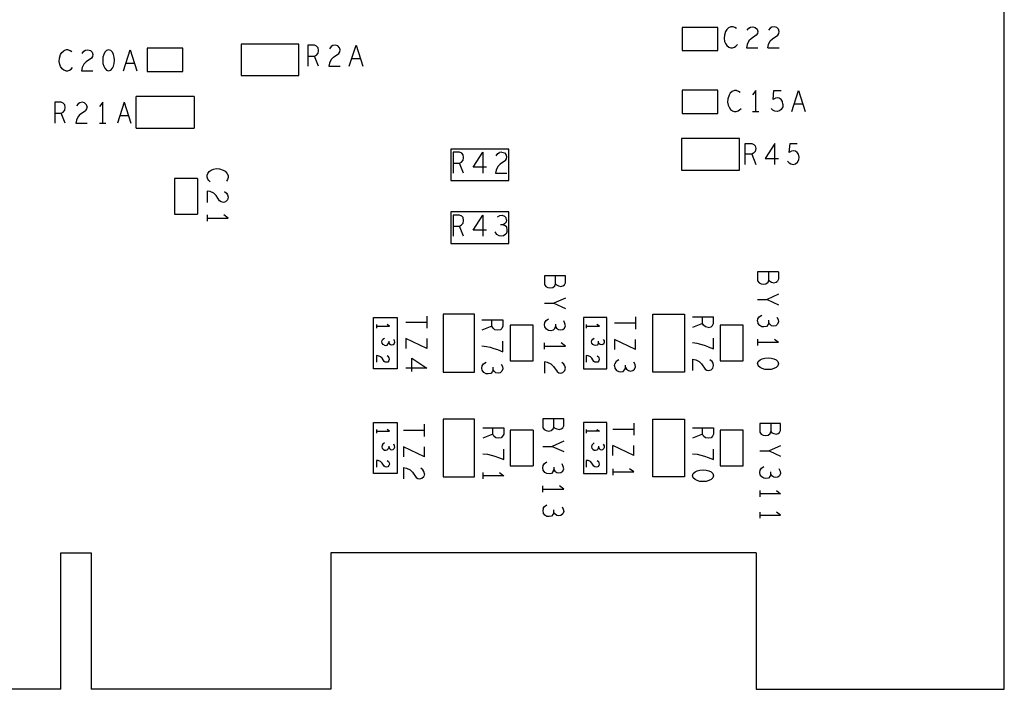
# Model space of a CAD drawing. Extents: x 17.4 to 50.4, y 21.5 to 42.5.
# Tile 10 of 12: x 35.9 to 40.6, y 29.7 to 32.8. Entities that reach past the tile are written whole.
import ezdxf

# ---------------------------------------------------------------- set-up
doc = ezdxf.new("R2010")
doc.units = 0
doc.layers.add('RVP8-TX_d_bas', color=2, linetype='CONTINUOUS')

msp = doc.modelspace()

# ---------------------------------------------------------------- linework, layer by layer
at = {"layer": 'RVP8-TX_d_bas'}
for points in [[(40.575, 29.655), (40.575, 38.755)], [(39.299, 32.805), (39.291, 32.81), (39.282, 32.813), (39.272, 32.813), (39.261, 32.808), (39.252, 32.8), (39.246, 32.79), (39.241, 32.773), (39.239, 32.758), (39.242, 32.743), (39.246, 32.733), (39.253, 32.723), (39.262, 32.716), (39.271, 32.713), (39.28, 32.713), (39.289, 32.716), (39.296, 32.721), (39.303, 32.728)], [(39.376, 32.813), (39.388, 32.81), (39.397, 32.801), (39.4, 32.791), (39.398, 32.781), (39.393, 32.773), (39.368, 32.756), (39.357, 32.745), (39.349, 32.728), (39.346, 32.713), (39.4, 32.713)], [(39.349, 32.796), (39.357, 32.806), (39.365, 32.811), (39.376, 32.813)], [(39.448, 32.713), (39.451, 32.728), (39.459, 32.745), (39.47, 32.756), (39.495, 32.773), (39.5, 32.781), (39.502, 32.791), (39.499, 32.801), (39.49, 32.81), (39.478, 32.813), (39.467, 32.811), (39.459, 32.806), (39.451, 32.796)], [(37.306, 32.625), (37.287, 32.673), (37.296, 32.678), (37.304, 32.687), (37.306, 32.7), (37.304, 32.713), (37.297, 32.72), (37.287, 32.725), (37.256, 32.725), (37.256, 32.625)], [(37.41, 32.703), (37.407, 32.713), (37.398, 32.722), (37.386, 32.725), (37.375, 32.723), (37.367, 32.718), (37.359, 32.708)], [(37.453, 32.625), (37.485, 32.725)], [(37.485, 32.725), (37.517, 32.625)], [(39.448, 32.713), (39.502, 32.713)], [(36.102, 32.603), (36.093, 32.606), (36.084, 32.613), (36.077, 32.623), (36.073, 32.633), (36.07, 32.648), (36.072, 32.663), (36.077, 32.68), (36.083, 32.69), (36.092, 32.698)], [(36.113, 32.703), (36.103, 32.703), (36.092, 32.698)], [(36.113, 32.703), (36.122, 32.7), (36.13, 32.695)], [(36.18, 32.686), (36.188, 32.696), (36.196, 32.701), (36.207, 32.703), (36.219, 32.7), (36.228, 32.691), (36.231, 32.681), (36.229, 32.671), (36.224, 32.663), (36.199, 32.646), (36.188, 32.635), (36.18, 32.618), (36.177, 32.603), (36.231, 32.603)], [(36.376, 32.603), (36.408, 32.703)], [(36.408, 32.703), (36.44, 32.603)], [(37.256, 32.673), (37.287, 32.673)], [(37.378, 32.668), (37.367, 32.657), (37.359, 32.64), (37.356, 32.625), (37.41, 32.625)], [(37.378, 32.668), (37.403, 32.685), (37.408, 32.693), (37.41, 32.703)], [(36.102, 32.603), (36.111, 32.603), (36.12, 32.606), (36.127, 32.611), (36.134, 32.618)], [(36.428, 32.638), (36.388, 32.638)], [(37.505, 32.66), (37.465, 32.66)], [(36.713, 32.48), (36.437, 32.48)], [(36.437, 32.33), (36.437, 32.48)], [(36.713, 32.48), (36.713, 32.33)], [(39.299, 32.509), (39.289, 32.509), (39.278, 32.504), (39.269, 32.496), (39.263, 32.486), (39.258, 32.469), (39.256, 32.454), (39.259, 32.439), (39.263, 32.429), (39.27, 32.419), (39.279, 32.412), (39.288, 32.409), (39.297, 32.409), (39.306, 32.412), (39.313, 32.417), (39.32, 32.424)], [(39.299, 32.509), (39.308, 32.506), (39.316, 32.501)], [(39.39, 32.409), (39.39, 32.509), (39.375, 32.489)], [(39.52, 32.444), (39.517, 32.457), (39.511, 32.466), (39.502, 32.472), (39.493, 32.474), (39.484, 32.472), (39.473, 32.466), (39.477, 32.509), (39.511, 32.509)], [(39.562, 32.409), (39.594, 32.509), (39.626, 32.409)], [(36.099, 32.353), (36.08, 32.401), (36.089, 32.406), (36.097, 32.415), (36.099, 32.428), (36.097, 32.441), (36.09, 32.448), (36.08, 32.453), (36.049, 32.453), (36.049, 32.353)], [(36.203, 32.431), (36.2, 32.441), (36.191, 32.45), (36.179, 32.453), (36.168, 32.451), (36.16, 32.446), (36.152, 32.436)], [(36.203, 32.431), (36.201, 32.421), (36.196, 32.413)], [(36.278, 32.453), (36.263, 32.433)], [(36.278, 32.353), (36.278, 32.453)], [(36.38, 32.453), (36.348, 32.353)], [(36.38, 32.453), (36.412, 32.353)], [(39.52, 32.444), (39.519, 32.431), (39.512, 32.419), (39.503, 32.412), (39.492, 32.409), (39.481, 32.411), (39.472, 32.416), (39.464, 32.424)], [(39.614, 32.444), (39.574, 32.444)], [(36.049, 32.401), (36.08, 32.401)], [(36.171, 32.396), (36.16, 32.385), (36.152, 32.368), (36.149, 32.353), (36.203, 32.353)], [(36.171, 32.396), (36.196, 32.413)], [(36.4, 32.388), (36.36, 32.388)], [(39.375, 32.409), (39.405, 32.409)], [(36.263, 32.353), (36.293, 32.353)], [(36.437, 32.33), (36.713, 32.33)], [(39.34, 32.157), (39.34, 32.257), (39.371, 32.257)], [(39.371, 32.257), (39.381, 32.252), (39.388, 32.245), (39.39, 32.232), (39.388, 32.219), (39.38, 32.21), (39.371, 32.205), (39.39, 32.157)], [(39.482, 32.157), (39.482, 32.257), (39.435, 32.185), (39.499, 32.185)], [(39.541, 32.172), (39.549, 32.164), (39.558, 32.159), (39.569, 32.157), (39.58, 32.16), (39.589, 32.167), (39.596, 32.179), (39.597, 32.192), (39.594, 32.205), (39.588, 32.214), (39.579, 32.22), (39.57, 32.222), (39.561, 32.22), (39.55, 32.214), (39.554, 32.257), (39.588, 32.257)], [(37.998, 32.115), (37.979, 32.163), (37.988, 32.168), (37.996, 32.177), (37.998, 32.19), (37.996, 32.203), (37.989, 32.21), (37.979, 32.215), (37.948, 32.215), (37.948, 32.115)], [(38.107, 32.143), (38.043, 32.143), (38.09, 32.215), (38.09, 32.115)], [(38.153, 32.198), (38.161, 32.208), (38.169, 32.213)], [(38.18, 32.215), (38.169, 32.213)], [(38.18, 32.215), (38.192, 32.212), (38.201, 32.203)], [(38.197, 32.175), (38.202, 32.183), (38.204, 32.193), (38.201, 32.203)], [(39.371, 32.205), (39.34, 32.205)], [(37.948, 32.163), (37.979, 32.163)], [(38.197, 32.175), (38.172, 32.158), (38.161, 32.147), (38.153, 32.13)], [(36.79, 32.073), (36.783, 32.08), (36.778, 32.087), (36.775, 32.096), (36.775, 32.105), (36.778, 32.114)], [(36.778, 32.114), (36.785, 32.123), (36.795, 32.13), (36.805, 32.134), (36.82, 32.137), (36.835, 32.135), (36.852, 32.13), (36.862, 32.124), (36.87, 32.115), (36.875, 32.104), (36.875, 32.094), (36.872, 32.085), (36.867, 32.077)], [(38.153, 32.13), (38.15, 32.115)], [(38.15, 32.115), (38.204, 32.115)], [(36.73, 32.09), (36.62, 32.09)], [(36.62, 32.09), (36.62, 31.92), (36.73, 31.92)], [(36.73, 32.09), (36.73, 31.92)], [(36.858, 32.027), (36.868, 32.019), (36.873, 32.011), (36.875, 32), (36.872, 31.988), (36.863, 31.979), (36.853, 31.976), (36.843, 31.978), (36.835, 31.983), (36.818, 32.008), (36.807, 32.019), (36.79, 32.027), (36.775, 32.03), (36.775, 31.976)], [(36.775, 31.916), (36.775, 31.886)], [(36.775, 31.901), (36.875, 31.901), (36.855, 31.916)], [(37.998, 31.815), (37.979, 31.863), (37.988, 31.868), (37.996, 31.877), (37.998, 31.89), (37.996, 31.903), (37.989, 31.91), (37.979, 31.915), (37.948, 31.915), (37.948, 31.815)], [(38.107, 31.843), (38.043, 31.843), (38.09, 31.915), (38.09, 31.815)], [(38.159, 31.907), (38.171, 31.913), (38.182, 31.915)], [(38.182, 31.915), (38.193, 31.91), (38.2, 31.902)], [(38.186, 31.868), (38.174, 31.868)], [(38.202, 31.892), (38.2, 31.882), (38.193, 31.873), (38.186, 31.868), (38.195, 31.865)], [(38.202, 31.892), (38.2, 31.902)], [(37.948, 31.863), (37.979, 31.863)], [(38.205, 31.835), (38.199, 31.825), (38.188, 31.817), (38.178, 31.815), (38.167, 31.817), (38.157, 31.823), (38.149, 31.835)], [(38.205, 31.835), (38.206, 31.845), (38.204, 31.857), (38.195, 31.865)], [(39.499, 31.644), (39.399, 31.644)], [(39.399, 31.644), (39.399, 31.602), (39.406, 31.593)], [(39.452, 31.605), (39.452, 31.644)], [(39.499, 31.644), (39.499, 31.61), (39.494, 31.601)], [(38.436, 31.587), (38.436, 31.626)], [(39.406, 31.593), (39.416, 31.588), (39.427, 31.586)], [(39.427, 31.586), (39.439, 31.588), (39.449, 31.596), (39.452, 31.605), (39.457, 31.6), (39.466, 31.596), (39.477, 31.593), (39.487, 31.596), (39.494, 31.601)], [(39.499, 31.538), (39.444, 31.513)], [(38.383, 31.495), (38.428, 31.495), (38.483, 31.47)], [(38.483, 31.52), (38.428, 31.495)], [(39.399, 31.513), (39.444, 31.513)], [(39.444, 31.513), (39.499, 31.488)], [(37.723, 31.405), (37.823, 31.405)], [(37.823, 31.434), (37.823, 31.376)], [(38.085, 31.416), (38.185, 31.416), (38.185, 31.385), (38.18, 31.375), (38.173, 31.368), (38.16, 31.366), (38.147, 31.368), (38.138, 31.376), (38.133, 31.385), (38.133, 31.416)], [(38.433, 31.375), (38.425, 31.366), (38.413, 31.364), (38.403, 31.365), (38.393, 31.371), (38.385, 31.382), (38.383, 31.392), (38.385, 31.403), (38.391, 31.413), (38.403, 31.421)], [(38.46, 31.368), (38.47, 31.37), (38.478, 31.377), (38.483, 31.388), (38.481, 31.399), (38.475, 31.411)], [(38.717, 31.401), (38.817, 31.401)], [(38.817, 31.43), (38.817, 31.372)], [(39.089, 31.43), (39.189, 31.43)], [(39.137, 31.399), (39.089, 31.38)], [(39.164, 31.38), (39.151, 31.382), (39.142, 31.39), (39.137, 31.399), (39.137, 31.43)], [(39.164, 31.38), (39.177, 31.382), (39.184, 31.389), (39.189, 31.399), (39.189, 31.43)], [(39.399, 31.41), (39.401, 31.421), (39.407, 31.431), (39.419, 31.439)], [(39.399, 31.41), (39.401, 31.4)], [(39.452, 31.402), (39.449, 31.393), (39.441, 31.384), (39.429, 31.382), (39.419, 31.383), (39.409, 31.389), (39.401, 31.4)], [(39.491, 31.429), (39.497, 31.417), (39.499, 31.406), (39.494, 31.395), (39.486, 31.388), (39.476, 31.386), (39.466, 31.388), (39.457, 31.395), (39.452, 31.402), (39.452, 31.414)], [(37.583, 31.394), (37.583, 31.376)], [(37.583, 31.385), (37.645, 31.385)], [(37.645, 31.385), (37.633, 31.394)], [(38.133, 31.385), (38.085, 31.366)], [(38.433, 31.375), (38.436, 31.384)], [(38.436, 31.396), (38.436, 31.384), (38.441, 31.377), (38.45, 31.37), (38.46, 31.368)], [(38.583, 31.376), (38.583, 31.394)], [(38.583, 31.385), (38.645, 31.385), (38.633, 31.394)], [(37.62, 31.295), (37.614, 31.299), (37.609, 31.305), (37.608, 31.311), (37.609, 31.318), (37.613, 31.324), (37.62, 31.329)], [(37.62, 31.295), (37.627, 31.294), (37.634, 31.296), (37.639, 31.301), (37.641, 31.307), (37.644, 31.302), (37.649, 31.298), (37.656, 31.297), (37.662, 31.298), (37.667, 31.302), (37.67, 31.309), (37.669, 31.316), (37.665, 31.323)], [(37.641, 31.314), (37.641, 31.307)], [(37.823, 31.327), (37.823, 31.279), (37.723, 31.327), (37.723, 31.279)], [(38.085, 31.292), (38.107, 31.289), (38.125, 31.285), (38.142, 31.28), (38.16, 31.274), (38.185, 31.264), (38.185, 31.314)], [(38.383, 31.276), (38.383, 31.306)], [(38.383, 31.291), (38.483, 31.291), (38.463, 31.306)], [(38.641, 31.307), (38.639, 31.301), (38.634, 31.296), (38.627, 31.294), (38.62, 31.295), (38.614, 31.299), (38.609, 31.305), (38.608, 31.311), (38.609, 31.318), (38.613, 31.324), (38.62, 31.329)], [(38.667, 31.302), (38.662, 31.298), (38.656, 31.297), (38.649, 31.298), (38.644, 31.302), (38.641, 31.307), (38.641, 31.314)], [(38.667, 31.302), (38.67, 31.309), (38.669, 31.316), (38.665, 31.323)], [(38.817, 31.275), (38.717, 31.323)], [(38.717, 31.323), (38.717, 31.275)], [(38.817, 31.275), (38.817, 31.323)], [(39.146, 31.294), (39.129, 31.299), (39.111, 31.303), (39.089, 31.306)], [(39.189, 31.278), (39.189, 31.328)], [(39.399, 31.324), (39.399, 31.294)], [(39.399, 31.309), (39.499, 31.309)], [(39.479, 31.324), (39.499, 31.309)], [(39.164, 31.288), (39.146, 31.294)], [(39.164, 31.288), (39.189, 31.278)], [(37.591, 31.245), (37.582, 31.246), (37.582, 31.214)], [(37.642, 31.221), (37.637, 31.215), (37.631, 31.214), (37.624, 31.215), (37.619, 31.218), (37.609, 31.233), (37.602, 31.24), (37.591, 31.245)], [(37.642, 31.221), (37.644, 31.228), (37.643, 31.235), (37.64, 31.24), (37.634, 31.245)], [(37.751, 31.169), (37.751, 31.233), (37.823, 31.186), (37.723, 31.186)], [(38.138, 31.178), (38.135, 31.169), (38.127, 31.16), (38.115, 31.158), (38.105, 31.159), (38.095, 31.165), (38.087, 31.176), (38.085, 31.186), (38.087, 31.197), (38.093, 31.207), (38.105, 31.215)], [(38.426, 31.194), (38.415, 31.205), (38.398, 31.213), (38.383, 31.216), (38.383, 31.162)], [(38.451, 31.164), (38.461, 31.162), (38.471, 31.165), (38.48, 31.174), (38.483, 31.186), (38.481, 31.197), (38.476, 31.205), (38.466, 31.213)], [(38.634, 31.245), (38.64, 31.24), (38.643, 31.235), (38.644, 31.228), (38.642, 31.221), (38.637, 31.215), (38.631, 31.214), (38.624, 31.215), (38.619, 31.218), (38.609, 31.233), (38.602, 31.24), (38.591, 31.245), (38.582, 31.246), (38.582, 31.214)], [(38.737, 31.225), (38.725, 31.217), (38.719, 31.207)], [(38.804, 31.174), (38.812, 31.181), (38.817, 31.192), (38.815, 31.203), (38.809, 31.215)], [(39.089, 31.228), (39.104, 31.225), (39.121, 31.217), (39.132, 31.206), (39.149, 31.181), (39.157, 31.176), (39.167, 31.174), (39.177, 31.177), (39.186, 31.186), (39.189, 31.198), (39.187, 31.209)], [(39.089, 31.228), (39.089, 31.174)], [(39.187, 31.209), (39.182, 31.217), (39.172, 31.225)], [(39.399, 31.207), (39.402, 31.217), (39.411, 31.225), (39.421, 31.23), (39.434, 31.234), (39.449, 31.235), (39.464, 31.234), (39.477, 31.23)], [(39.477, 31.23), (39.487, 31.225), (39.496, 31.217), (39.499, 31.207), (39.496, 31.197), (39.487, 31.189), (39.477, 31.184), (39.464, 31.18), (39.449, 31.179), (39.434, 31.18), (39.421, 31.184), (39.411, 31.189), (39.402, 31.197)], [(38.177, 31.205), (38.183, 31.193), (38.185, 31.182), (38.18, 31.171), (38.172, 31.164), (38.162, 31.162), (38.152, 31.164), (38.143, 31.171), (38.138, 31.178), (38.138, 31.19)], [(38.426, 31.194), (38.443, 31.169), (38.451, 31.164)], [(38.717, 31.196), (38.719, 31.207)], [(38.717, 31.196), (38.719, 31.186), (38.727, 31.175), (38.737, 31.169), (38.747, 31.168), (38.759, 31.17), (38.767, 31.179), (38.77, 31.188), (38.775, 31.181), (38.784, 31.174), (38.794, 31.172), (38.804, 31.174)], [(38.77, 31.188), (38.77, 31.2)], [(39.399, 31.207), (39.402, 31.197)], [(38.428, 30.905), (38.428, 30.944)], [(37.583, 30.894), (37.583, 30.876)], [(37.583, 30.885), (37.645, 30.885)], [(37.645, 30.885), (37.633, 30.894)], [(37.811, 30.889), (37.711, 30.889)], [(37.811, 30.86), (37.811, 30.918)], [(38.089, 30.902), (38.189, 30.902), (38.189, 30.871), (38.184, 30.861), (38.177, 30.854), (38.164, 30.852), (38.151, 30.854), (38.142, 30.862), (38.137, 30.871), (38.137, 30.902)], [(38.33, 30.89), (38.22, 30.89), (38.22, 30.72), (38.33, 30.72)], [(38.33, 30.89), (38.33, 30.72)], [(38.633, 30.894), (38.645, 30.885), (38.583, 30.885)], [(38.583, 30.876), (38.583, 30.894)], [(38.709, 30.895), (38.809, 30.895)], [(38.809, 30.924), (38.809, 30.866)], [(39.089, 30.902), (39.189, 30.902), (39.189, 30.871), (39.184, 30.861), (39.177, 30.854), (39.164, 30.852), (39.151, 30.854), (39.142, 30.862), (39.137, 30.871), (39.137, 30.902)], [(39.462, 30.922), (39.462, 30.883), (39.467, 30.878), (39.476, 30.874), (39.487, 30.871), (39.497, 30.874), (39.504, 30.879), (39.509, 30.888), (39.509, 30.922), (39.409, 30.922), (39.409, 30.88), (39.416, 30.871), (39.426, 30.866), (39.437, 30.864), (39.449, 30.866), (39.459, 30.874), (39.462, 30.883)], [(38.137, 30.871), (38.089, 30.852)], [(38.475, 30.838), (38.42, 30.813)], [(39.137, 30.871), (39.089, 30.852)], [(37.62, 30.829), (37.613, 30.824), (37.609, 30.818), (37.608, 30.811), (37.609, 30.805), (37.614, 30.799), (37.62, 30.795), (37.627, 30.794), (37.634, 30.796), (37.639, 30.801), (37.641, 30.807), (37.644, 30.802), (37.649, 30.798), (37.656, 30.797), (37.662, 30.798), (37.667, 30.802), (37.67, 30.809), (37.669, 30.816), (37.665, 30.823)], [(37.641, 30.814), (37.641, 30.807)], [(37.811, 30.763), (37.711, 30.811), (37.711, 30.763)], [(37.811, 30.763), (37.811, 30.811)], [(38.089, 30.778), (38.111, 30.775), (38.129, 30.771), (38.146, 30.766), (38.164, 30.76), (38.189, 30.75), (38.189, 30.8)], [(38.375, 30.813), (38.42, 30.813), (38.475, 30.788)], [(38.62, 30.829), (38.613, 30.824), (38.609, 30.818), (38.608, 30.811), (38.609, 30.805), (38.614, 30.799), (38.62, 30.795), (38.627, 30.794), (38.634, 30.796), (38.639, 30.801), (38.641, 30.807), (38.644, 30.802), (38.649, 30.798), (38.656, 30.797), (38.662, 30.798), (38.667, 30.802), (38.67, 30.809), (38.669, 30.816), (38.665, 30.823)], [(38.641, 30.814), (38.641, 30.807)], [(38.809, 30.769), (38.709, 30.817)], [(38.709, 30.769), (38.709, 30.817)], [(38.809, 30.769), (38.809, 30.817)], [(39.089, 30.778), (39.111, 30.775), (39.129, 30.771), (39.146, 30.766), (39.164, 30.76), (39.189, 30.75), (39.189, 30.8)], [(39.409, 30.791), (39.454, 30.791)], [(39.509, 30.816), (39.454, 30.791), (39.509, 30.766)], [(37.591, 30.745), (37.582, 30.746), (37.582, 30.714)], [(37.634, 30.745), (37.64, 30.74), (37.643, 30.735), (37.644, 30.728), (37.642, 30.721), (37.637, 30.715), (37.631, 30.714), (37.624, 30.715), (37.619, 30.718), (37.609, 30.733), (37.602, 30.74), (37.591, 30.745)], [(38.634, 30.745), (38.64, 30.74), (38.643, 30.735), (38.644, 30.728), (38.642, 30.721), (38.637, 30.715), (38.631, 30.714), (38.624, 30.715), (38.619, 30.718), (38.609, 30.733), (38.602, 30.74), (38.591, 30.745), (38.582, 30.746), (38.582, 30.714)], [(37.711, 30.712), (37.726, 30.709), (37.743, 30.701), (37.754, 30.69), (37.771, 30.665), (37.779, 30.66), (37.789, 30.658), (37.799, 30.661), (37.808, 30.67)], [(37.711, 30.712), (37.711, 30.658)], [(37.811, 30.682), (37.809, 30.693), (37.804, 30.701), (37.794, 30.709)], [(38.425, 30.693), (38.417, 30.684), (38.405, 30.682), (38.395, 30.683), (38.385, 30.689), (38.377, 30.7), (38.375, 30.71), (38.377, 30.721), (38.383, 30.731), (38.395, 30.739)], [(38.425, 30.693), (38.428, 30.702)], [(38.428, 30.714), (38.428, 30.702), (38.433, 30.695), (38.442, 30.688), (38.452, 30.686)], [(38.452, 30.686), (38.462, 30.688), (38.47, 30.695), (38.475, 30.706), (38.473, 30.717), (38.467, 30.729)], [(38.709, 30.706), (38.709, 30.676)], [(38.809, 30.691), (38.789, 30.706)], [(39.462, 30.68), (39.459, 30.671), (39.451, 30.662), (39.439, 30.66), (39.429, 30.661), (39.419, 30.667), (39.411, 30.678), (39.409, 30.688), (39.411, 30.699), (39.417, 30.709), (39.429, 30.717)], [(39.501, 30.707), (39.507, 30.695), (39.509, 30.684), (39.504, 30.673), (39.496, 30.666), (39.486, 30.664), (39.476, 30.666), (39.467, 30.673), (39.462, 30.68), (39.462, 30.692)], [(37.811, 30.682), (37.808, 30.67)], [(38.169, 30.688), (38.189, 30.673), (38.089, 30.673)], [(38.089, 30.688), (38.089, 30.658)], [(38.709, 30.691), (38.809, 30.691)], [(38.375, 30.594), (38.375, 30.624)], [(38.375, 30.609), (38.475, 30.609), (38.455, 30.624)], [(39.489, 30.602), (39.509, 30.587), (39.409, 30.587)], [(39.409, 30.602), (39.409, 30.572)], [(38.377, 30.517), (38.375, 30.506), (38.377, 30.496)], [(38.377, 30.517), (38.383, 30.527), (38.395, 30.535)], [(38.467, 30.525), (38.473, 30.513), (38.475, 30.502), (38.47, 30.491), (38.462, 30.484), (38.452, 30.482), (38.442, 30.484), (38.433, 30.491), (38.428, 30.498), (38.428, 30.51)], [(38.428, 30.498), (38.425, 30.489), (38.417, 30.48), (38.405, 30.478), (38.395, 30.479), (38.385, 30.485), (38.377, 30.496)], [(39.409, 30.5), (39.409, 30.47)], [(39.409, 30.485), (39.509, 30.485), (39.489, 30.5)], [(36.078, 30.305), (36.222, 30.305), (36.222, 29.655)], [(36.078, 29.655), (36.078, 30.305)], [(37.365, 30.305), (37.365, 29.655), (36.222, 29.655)], [(39.393, 30.305), (37.365, 30.305)], [(39.393, 30.305), (39.393, 29.655)], [(36.078, 29.655), (32.422, 29.655)], [(39.393, 29.655), (40.575, 29.655)]]:
    msp.add_lwpolyline(points, dxfattribs=at)
for points in [[(39.21, 32.7), (39.21, 32.81), (39.04, 32.81), (39.04, 32.7), (39.21, 32.7)], [(37.213, 32.58), (37.213, 32.73), (36.937, 32.73), (36.937, 32.58), (37.213, 32.58)], [(36.283, 32.625), (36.288, 32.615), (36.296, 32.606), (36.306, 32.603), (36.316, 32.606), (36.324, 32.615), (36.329, 32.625), (36.333, 32.638), (36.334, 32.653), (36.333, 32.668), (36.329, 32.681), (36.324, 32.691), (36.316, 32.7), (36.306, 32.703), (36.296, 32.7), (36.288, 32.691), (36.283, 32.681), (36.279, 32.668), (36.278, 32.653), (36.279, 32.638), (36.283, 32.625)], [(36.49, 32.6), (36.66, 32.6), (36.66, 32.71), (36.49, 32.71), (36.49, 32.6)], [(39.21, 32.4), (39.21, 32.51), (39.04, 32.51), (39.04, 32.4), (39.21, 32.4)], [(39.313, 32.13), (39.313, 32.28), (39.037, 32.28), (39.037, 32.13), (39.313, 32.13)], [(38.213, 32.08), (38.213, 32.23), (37.937, 32.23), (37.937, 32.08), (38.213, 32.08)], [(38.213, 31.78), (38.213, 31.93), (37.937, 31.93), (37.937, 31.78), (38.213, 31.78)], [(38.411, 31.568), (38.423, 31.57), (38.433, 31.578), (38.436, 31.587), (38.441, 31.582), (38.45, 31.578), (38.461, 31.575), (38.471, 31.578), (38.478, 31.583), (38.483, 31.592), (38.483, 31.626), (38.383, 31.626), (38.383, 31.584), (38.39, 31.575), (38.4, 31.57), (38.411, 31.568)], [(37.681, 31.183), (37.569, 31.183), (37.569, 31.427), (37.681, 31.427), (37.681, 31.183)], [(38.05, 31.167), (38.05, 31.443), (37.9, 31.443), (37.9, 31.167), (38.05, 31.167)], [(38.681, 31.183), (38.681, 31.427), (38.569, 31.427), (38.569, 31.183), (38.681, 31.183)], [(39.05, 31.167), (38.9, 31.167), (38.9, 31.443), (39.05, 31.443), (39.05, 31.167)], [(38.22, 31.22), (38.33, 31.22), (38.33, 31.39), (38.22, 31.39), (38.22, 31.22)], [(39.22, 31.22), (39.33, 31.22), (39.33, 31.39), (39.22, 31.39), (39.22, 31.22)], [(37.681, 30.927), (37.681, 30.683), (37.569, 30.683), (37.569, 30.927), (37.681, 30.927)], [(38.05, 30.667), (38.05, 30.943), (37.9, 30.943), (37.9, 30.667), (38.05, 30.667)], [(38.403, 30.886), (38.415, 30.888), (38.425, 30.896), (38.428, 30.905), (38.433, 30.9), (38.442, 30.896), (38.453, 30.893), (38.463, 30.896), (38.47, 30.901), (38.475, 30.91), (38.475, 30.944), (38.375, 30.944), (38.375, 30.902), (38.382, 30.893), (38.392, 30.888), (38.403, 30.886)], [(38.681, 30.683), (38.681, 30.927), (38.569, 30.927), (38.569, 30.683), (38.681, 30.683)], [(39.05, 30.667), (38.9, 30.667), (38.9, 30.943), (39.05, 30.943), (39.05, 30.667)], [(39.33, 30.72), (39.33, 30.89), (39.22, 30.89), (39.22, 30.72), (39.33, 30.72)], [(39.154, 30.7), (39.167, 30.696), (39.177, 30.691), (39.186, 30.683), (39.189, 30.673), (39.186, 30.663), (39.177, 30.655), (39.167, 30.65), (39.154, 30.646), (39.139, 30.645), (39.124, 30.646), (39.111, 30.65), (39.101, 30.655), (39.092, 30.663), (39.089, 30.673), (39.092, 30.683), (39.101, 30.691), (39.111, 30.696), (39.124, 30.7), (39.139, 30.701), (39.154, 30.7)]]:
    msp.add_lwpolyline(points, close=True, dxfattribs=at)

doc.saveas('drawing.dxf')
